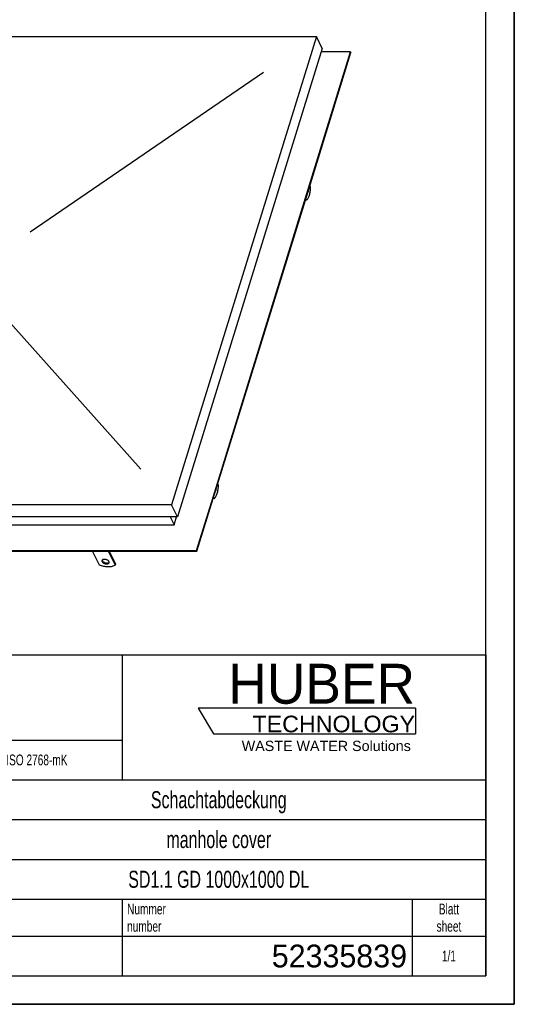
# Model space of a CAD drawing. Header units: millimetres. Extents: x 0 to 4200, y 0 to 2970.
# Tile 13 of 14: x 3330 to 4200, y 0 to 1733. Entities that reach past the tile are written whole.
import ezdxf

# ---------------------------------------------------------------- set-up
doc = ezdxf.new("R2010")
doc.units = ezdxf.units.MM
doc.header["$LTSCALE"] = 231
doc.layers.get('0').update_dxf_attribs({"linetype": 'CONTINUOUS'})
for name, color, linetype in [('005_AXIS', 7, 'CONTINUOUS'), ('007_CURVES', 7, 'CONTINUOUS'), ('HUBER_Logo_BL2', 7, 'CONTINUOUS')]:
    doc.layers.add(name, color=color, linetype=linetype)
doc.styles.get("Standard").update_dxf_attribs({"font": 'txt', "width": 0.7})
doc.styles.add('TEXTSTYLE_2', font='txt')
doc.styles.add('TEXTSTYLE_3', font='arial.ttf')
doc.styles.add('TEXTSTYLE_4', font='txt', dxfattribs={"width": 0.8})
doc.styles.add('TEXTSTYLE_5', font='txt')

# ---------------------------------------------------------------- blocks, each defined once
blk = doc.blocks.new('HUBER_LOGO_BL2', base_point=(3837.5, 503.7))
at = {"layer": 'HUBER_Logo_BL2', "color": 5, "linetype": 'Continuous'}
for p, q in [((4026.4, 521), (3643.9, 521)), ((3643.9, 521), (3670.9, 476)), ((4026.4, 521), (4026.4, 476)), ((3670.9, 476), (4026.4, 476))]:
    blk.add_line(p, q, dxfattribs=at)
at = {"layer": 'HUBER_Logo_BL2', "color": 2, "linetype": 'Continuous', "attachment_point": 3, "line_spacing_factor": 0.78}
for s, insert, char_height, width, style in [('HUBER\\P\\fArial;\\H29.25;TECHNOLOGY ', (4025.4, 599.1), 70.2, 387.672, 'TEXTSTYLE_2'), ('WASTE WATER Solutions', (4018, 463.6), 18, 297.033, 'TEXTSTYLE_3')]:
    blk.add_mtext(s, dxfattribs=dict(at, insert=insert, char_height=char_height, width=width, style=style))
blk = doc.blocks.new('*T14')
at = {"color": 3, "linetype": 'Continuous'}
for p, q in [((0, 0), (1840, 0)), ((0, 0), (0, -565)), ((1200, 0), (1200, -220)), ((1840, 0), (1840, -565)), ((0, -150), (1200, -150)), ((900, -150), (900, -565)), ((0, -220), (1840, -220)), ((80, -220), (80, -430)), ((270, -220), (270, -495)), ((385, -220), (385, -430)), ((470, -220), (470, -495)), ((627, -220), (627, -430)), ((784, -220), (784, -430)), ((0, -262), (900, -262)), ((900, -290), (1840, -290)), ((0, -304), (900, -304)), ((0, -346), (900, -346)), ((900, -360), (1840, -360)), ((470, -388), (900, -388)), ((0, -430), (1840, -430)), ((1200, -430), (1200, -565)), ((1710, -430), (1710, -565)), ((0, -495), (1840, -495)), ((0, -565), (1840, -565))]:
    blk.add_line(p, q, dxfattribs=at)
at = {"color": 2, "linetype": 'Continuous', "line_spacing_factor": 0.96}
for s, insert, char_height, width, attachment_point in [('Diese Zeichnung ist geistiges Eigentum der Fa. HUBER SE und damit urheberrechtlich \\Pgeschuetzt. Zuwiderhandlungen verpflichten zum Schadensersatz.\\PThis is a copyrighted drawing which is the intellectual property of HUBER SE.\\PAny contravening offender will be held liabel for payment of damages.', (8.75, -19.9), 19, 2214.8571, 1), ('Technische Aenderungen vorbehalten / Subject to change', (8.75, -175), 20, 1524.7619, 1), ('ISO 2768-mK', (1050, -175.5), 19, 332.9524, 2), ('Datum/Date', (635.75, -231.5), 19, 292.2381, 1), ('Name', (842, -231.5), 19, 126.6667, 2), ('Schachtabdeckung', (1370, -240), 30, 680, 2), ('Bear./Rev.', (478.75, -273.5), 19, 272.3333, 1), ('19.12.2024', (705.5, -273.5), 19, 273.2381, 2), ('wep', (842, -273.5), 19, 99.5238, 2), ('manhole cover', (1370, -310), 30, 564.2857, 2), ('-', (40, -315.5), 19, 34.381, 2), ('-', (175, -315.5), 19, 34.381, 2), ('-', (327.5, -315.5), 19, 34.381, 2), ('-', (427.5, -315.5), 19, 34.381, 2), ('Gepr./Appr.', (478.75, -315.5), 19, 299.4762, 1), ('||', (842, -315.5), 19, 50.6667, 2), ('Revi-\\Psion', (8.75, -363.3), 19, 138.4286, 1), ('Aenderung\\PModification', (175, -363.3), 19, 303.0952, 2), ('Tag\\PDate', (327.5, -363.3), 19, 117.619, 2), ('Norm. ', (478.75, -357.5), 19, 175.5238, 1), ('Name', (427.5, -378.5), 19, 126.6667, 2), ('SD1.1 GD 1000x1000 DL', (1370, -380), 30, 945.7143, 2), ('Projekt\\Pproject', (8.75, -437.8), 19, 183.6667, 1), ('Massstab\\Pscale', (908.75, -437.8), 19, 224.381, 1), ('Nummer\\Pnumber', (1208.75, -437.8), 19, 186.381, 1), ('Blatt\\Psheet', (1775, -437.8), 19, 137.5238, 2), ('Simple Model', (685, -453), 19, 328.4286, 2), ('1/1', (1775, -520.5), 19, 79.619, 2), ('1:10', (908.75, -520.5), 19, 94.0952, 1)]:
    blk.add_mtext(s, dxfattribs=dict(at, insert=insert, char_height=char_height, width=width, attachment_point=attachment_point))
for s, insert, char_height, width, attachment_point, style in [('52335839', (1701.25, -510), 40, 586.6667, 3, 'TEXTSTYLE_5'), ('-', (8.75, -517.5), 25, 18.3333, 1, 'TEXTSTYLE_4')]:
    blk.add_mtext(s, dxfattribs=dict(at, insert=insert, char_height=char_height, width=width, attachment_point=attachment_point, style=style))

msp = doc.modelspace()

# ---------------------------------------------------------------- linework, layer by layer
at = {"color": 7, "linetype": 'Continuous'}
for p, q in [((4200, 0), (4200, 2970)), ((2882.829, 1702.813), (3851.785, 1702.813)), ((3851.785, 1702.813), (3597.131, 878.753)), ((3862.156, 1681.679), (3851.785, 1702.813)), ((3862.156, 1681.679), (3607.502, 857.619)), ((3832.46, 1415.067), (3912.641, 1674.533)), ((3834.998, 1426.498), (3912.031, 1675.776)), ((3912.031, 1675.776), (3860.332, 1675.776)), ((3912.031, 1675.776), (3912.641, 1674.533)), ((3672.813, 901.668), (3834.998, 1426.498)), ((3670.275, 890.238), (3832.46, 1415.067)), ((3640.916, 798.45), (3672.813, 901.668)), ((3641.526, 797.206), (3670.275, 890.238)), ((3597.131, 878.753), (2628.175, 878.753)), ((3607.502, 857.619), (3597.131, 878.753)), ((3607.502, 857.619), (2638.546, 857.619)), ((3594.794, 857.619), (3601.535, 843.883)), ((3601.535, 843.883), (3605.779, 857.619)), ((2676.789, 843.883), (3601.535, 843.883)), ((2609.328, 798.45), (3640.916, 798.45)), ((2609.938, 797.206), (3641.526, 797.206)), ((3470.076, 772.721), (3458.06, 797.206)), ((3485.692, 797.206), (3497.707, 772.721)), ((3486.945, 797.206), (3498.192, 774.288)), ((3640.916, 798.45), (3641.526, 797.206)), ((3497.707, 772.721), (3498.192, 774.288)), ((0, 0), (4200, 0))]:
    msp.add_line(p, q, dxfattribs=at)
at = {"color": 3, "linetype": 'Continuous'}
for p, q in [((4200, 2970), (4200, 0)), ((4200, 0), (0, 0))]:
    msp.add_line(p, q, dxfattribs=at)
at = {"color": 5, "linetype": 'Continuous'}
for p, q in [((4150, 50), (4150, 2920)), ((50, 50), (4150, 50))]:
    msp.add_line(p, q, dxfattribs=at)
at = {"color": 7, "linetype": 'Continuous'}
for points, knots in [([(3474.631, 780.856), (3474.539, 780.559), (3474.489, 779.882), (3474.702, 779.247), (3474.854, 778.937)], [0, 0, 0, 0, 0.47400952, 1, 1, 1, 1]), ([(3486.828, 778.937), (3486.588, 779.425), (3485.844, 780.375), (3484.329, 781.51), (3482.463, 782.387), (3480.433, 782.914), (3478.446, 783.04), (3476.917, 782.788), (3475.912, 782.351), (3475.321, 781.94), (3474.878, 781.441), (3474.692, 781.053), (3474.631, 780.856)], [0, 0, 0, 0, 0.11375652, 0.247137, 0.39334099, 0.54228098, 0.6832493, 0.80741795, 0.8618928, 0.91136606, 0.95682071, 1, 1, 1, 1]), ([(3475.026, 781.591), (3475.032, 781.502), (3475.082, 781.126), (3475.211, 780.763), (3475.338, 780.504)], [0, 0, 0, 0, 0.23750333, 1, 1, 1, 1]), ([(3475.338, 780.504), (3475.556, 780.06), (3476.213, 779.19), (3477.55, 778.121), (3479.211, 777.256), (3481.049, 776.669), (3482.921, 776.415), (3485.033, 776.52), (3486.571, 777.137), (3487.141, 777.848)], [0, 0, 0, 0, 0.11026862, 0.23842653, 0.37938303, 0.52520808, 0.66703776, 0.7967695, 1, 1, 1, 1]), ([(3497.707, 772.721), (3496.083, 771.627), (3493.147, 770.473), (3488.936, 769.735), (3484.042, 769.479), (3477.599, 770.195), (3472.55, 771.718), (3470.076, 772.721)], [0, 0, 0, 0, 0.2057688, 0.32325631, 0.4492118, 0.71944931, 1, 1, 1, 1]), ([(3474.854, 778.937), (3475.094, 778.449), (3475.838, 777.499), (3477.353, 776.364), (3479.219, 775.487), (3481.249, 774.96), (3483.236, 774.834), (3484.765, 775.086), (3485.77, 775.523), (3486.361, 775.934), (3486.804, 776.432), (3486.99, 776.821), (3487.051, 777.018)], [0, 0, 0, 0, 0.11375652, 0.247137, 0.39334099, 0.54228098, 0.6832493, 0.80741795, 0.8618928, 0.91136606, 0.95682071, 1, 1, 1, 1]), ([(3487.051, 777.018), (3487.143, 777.315), (3487.193, 777.992), (3486.98, 778.627), (3486.828, 778.937)], [0, 0, 0, 0, 0.47400952, 1, 1, 1, 1])]:
    msp.add_open_spline(points, degree=3, knots=knots, dxfattribs=at)
at = {"layer": '005_AXIS', "color": 7, "linetype": 'Continuous'}
for p, q in [((3841.623, 1438.549), (3840.453, 1440.933)), ((3832.479, 1415.13), (3832.519, 1415.049)), ((3834.361, 1415.049), (3832.519, 1415.049)), ((3833.191, 1417.433), (3834.361, 1415.049)), ((3679.439, 913.72), (3678.269, 916.104)), ((3670.295, 890.301), (3670.334, 890.22)), ((3672.177, 890.22), (3670.334, 890.22)), ((3671.007, 892.604), (3672.177, 890.22))]:
    msp.add_line(p, q, dxfattribs=at)
for points, knots in [([(3834.361, 1415.049), (3834.91, 1415.419), (3835.98, 1416.424), (3837.334, 1418.376), (3838.55, 1420.847), (3839.597, 1423.78), (3840.452, 1427.104), (3841.322, 1432.048), (3841.595, 1435.919), (3841.623, 1438.549)], [0, 0, 0, 0, 0.07858517, 0.17197056, 0.28089496, 0.40452367, 0.54100985, 0.68782446, 1, 1, 1, 1]), ([(3837.319, 1430.787), (3837.232, 1430.175), (3837.004, 1429.069), (3836.586, 1428.01), (3836.327, 1427.575)], [0, 0, 0, 0, 0.54929694, 1, 1, 1, 1]), ([(3672.177, 890.22), (3672.726, 890.59), (3673.795, 891.595), (3675.15, 893.547), (3676.365, 896.018), (3677.413, 898.951), (3678.267, 902.275), (3679.137, 907.219), (3679.411, 911.09), (3679.439, 913.72)], [0, 0, 0, 0, 0.07858517, 0.17197056, 0.28089496, 0.40452367, 0.54100985, 0.68782446, 1, 1, 1, 1]), ([(3675.135, 905.958), (3675.048, 905.346), (3674.819, 904.24), (3674.402, 903.181), (3674.142, 902.746)], [0, 0, 0, 0, 0.54929694, 1, 1, 1, 1])]:
    msp.add_open_spline(points, degree=3, knots=knots, dxfattribs=at)
at = {"layer": '007_CURVES', "color": 4, "linetype": 'Continuous'}
for p, q in [((3348.279, 1359.141), (3758.735, 1640.147)), ((3303.573, 1209.605), (3542.811, 941.42))]:
    msp.add_line(p, q, dxfattribs=at)

# ---------------------------------------------------------------- block references
msp.add_blockref('*T14', (2310, 615))
at = {"layer": 'HUBER_Logo_BL2'}
msp.add_blockref('HUBER_LOGO_BL2', (3837.497, 503.742), dxfattribs=at)

doc.saveas('drawing.dxf')
